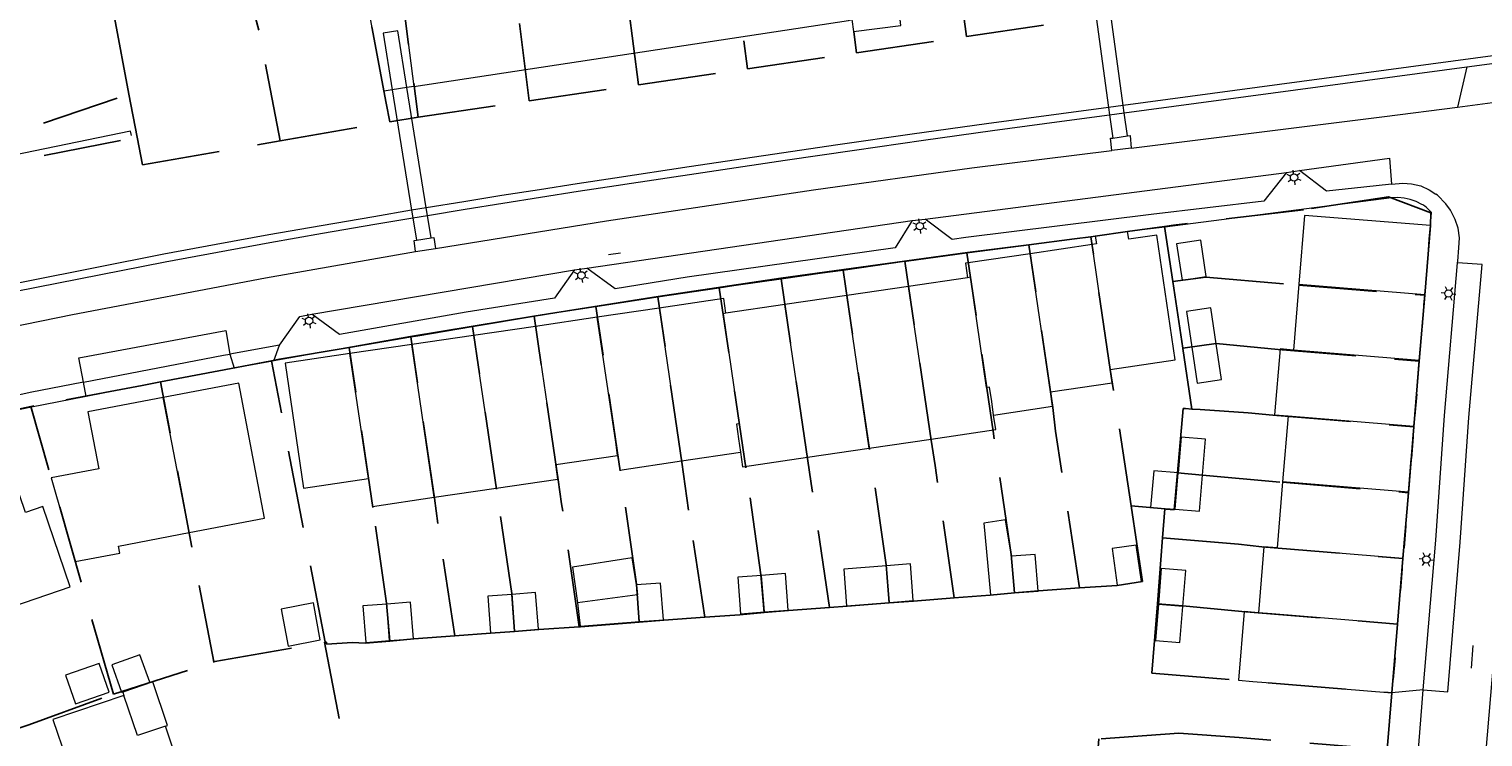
# Model space of a CAD drawing. Header units: metres. Extents: x 89872 to 94585, y 463299 to 469000.
# Tile 177 of 230: x 91097 to 91215, y 465820 to 465878. Entities that reach past the tile are written whole.
import ezdxf
from ezdxf.enums import TextEntityAlignment as Align

# ---------------------------------------------------------------- set-up
doc = ezdxf.new("R2010")
doc.units = ezdxf.units.M
doc.linetypes.add('HIDDEN', pattern=[9.525, 6.35, -3.175])
doc.layers.get('0').update_dxf_attribs({"linetype": 'CONTINUOUS'})
for name, color, linetype, lineweight in [('B-WE-GK-KADEMUUR-G', 251, 'CONTINUOUS', 13), ('B-WE-GR-BEPLANTING_CULTUUR-G', 251, 'CONTINUOUS', 13), ('B-WE-KL-ET_LS_OV_LICHTMAST-S', 251, 'CONTINUOUS', 13), ('B-WE-KW-KUNSTWERK-GV', 251, 'CONTINUOUS', 13), ('B-WE-OB-BESCHOEIING-G', 251, 'CONTINUOUS', 13), ('B-WE-OG-TOPOGRAFIE_BEBOUWING-GV', 251, 'CONTINUOUS', 13), ('B-WE-OG-TOPOGRAFIE_BEBOUWING_LUIFEL-GV', 251, 'CONTINUOUS', 13), ('B-WE-OG-TOPOGRAFIE_HUISNUMMER-T25', 251, 'CONTINUOUS', 13), ('B-WE-OG-TOPOGRAFIE_STRAATNAAM-T18', 251, 'CONTINUOUS', 13), ('B-WE-OG-TOPOGRAFIE_WATER-GV', 251, 'CONTINUOUS', 13), ('B-WE-VH-VERHARDING-GV', 251, 'CONTINUOUS', 13), ('Percelen', 10, 'HIDDEN', 25)]:
    doc.layers.add(name, color=color, linetype=linetype, lineweight=lineweight)
doc.styles.get("Standard").update_dxf_attribs({"font": 'isocp.shx'})

# ---------------------------------------------------------------- blocks, each defined once
blk = doc.blocks.new('Q_LICHTMAST')
for points in [[(-0.26, 0.15), (-0.52, 0.3)], [(0, 0.3), (0, 0.6)], [(0.26, 0.15), (0.52, 0.3)], [(-0.26, -0.15), (-0.52, -0.3)], [(0, -0.3), (0, -0.6)], [(0.26, -0.15), (0.52, -0.3)]]:
    blk.add_lwpolyline(points)
blk.add_circle((0, 0), 0.3)

msp = doc.modelspace()

# ---------------------------------------------------------------- linework, layer by layer
at = {"layer": 'B-WE-GK-KADEMUUR-G'}
for p, q in [((91186, 465872.04), (91184.8, 465871.88)), ((91129.13, 465863.69), (91127.93, 465863.49))]:
    msp.add_line(p, q, dxfattribs=at)
for points in [[(91214.3, 465760.49), (91223.73, 465875.43), (91222.04, 465876.88), (91186, 465872.04)], [(91184.8, 465871.88), (91180.92, 465871.36), (91174.84, 465870.54), (91168.77, 465869.7), (91162.7, 465868.84), (91156.64, 465867.95), (91150.58, 465867.04), (91144.52, 465866.11), (91141.44, 465865.64), (91138.36, 465865.17), (91135.28, 465864.69), (91132.2, 465864.19), (91129.13, 465863.69)], [(91105.07, 465869.61), (91105, 465869.94), (91077.94, 465864.37), (91075.04, 465864.03)], [(91127.93, 465863.49), (91124.84, 465862.97), (91120.55, 465862.23), (91116.27, 465861.48), (91111.99, 465860.7), (91107.72, 465859.91), (91079.66, 465854.32)]]:
    msp.add_lwpolyline(points, dxfattribs=at)
at = {"layer": 'B-WE-GR-BEPLANTING_CULTUUR-G'}
for p, q in [((91186.08, 465871.45), (91214.04, 465875.2)), ((91214.04, 465875.2), (91213.27, 465871.92)), ((91184.88, 465871.29), (91186.08, 465871.45)), ((91128.03, 465862.88), (91129.23, 465863.08))]:
    msp.add_line(p, q, dxfattribs=at)
for points in [[(91214.04, 465875.2), (91221.82, 465876.25), (91223.09, 465875.15), (91222.72, 465870.71), (91213.69, 465760.8)], [(91129.23, 465863.08), (91132.3, 465863.59), (91135.38, 465864.08), (91138.45, 465864.57), (91141.53, 465865.05), (91144.61, 465865.51), (91145.87, 465865.71), (91147.14, 465865.9), (91152.77, 465866.75), (91158.41, 465867.59), (91164.06, 465868.41), (91169.7, 465869.21), (91175.34, 465870), (91180.99, 465870.77), (91184.88, 465871.29)], [(91079.76, 465853.77), (91107.82, 465859.29), (91112.09, 465860.08), (91116.37, 465860.86), (91120.65, 465861.62), (91124.94, 465862.36), (91128.03, 465862.88)]]:
    msp.add_lwpolyline(points, dxfattribs=at)
at = {"layer": 'B-WE-KW-KUNSTWERK-GV'}
for p, q in [((91186, 465872.04), (91184.66, 465881.84)), ((91129.13, 465863.69), (91127.55, 465873.52)), ((91184.8, 465871.88), (91184.88, 465871.29)), ((91186.08, 465871.45), (91186, 465872.04)), ((91186.34, 465869.56), (91186.08, 465871.45)), ((91129.23, 465863.08), (91129.13, 465863.69)), ((91128.03, 465862.88), (91128.32, 465861.05)), ((91129.52, 465861.25), (91129.23, 465863.08)), ((91128.32, 465861.05), (91129.52, 465861.25))]:
    msp.add_line(p, q, dxfattribs=at)
for points in [[(91183.46, 465881.69), (91184.8, 465871.88), (91184.8, 465871.88)], [(91127.55, 465873.52), (91127.55, 465873.52), (91126.8, 465878.15), (91125.6, 465877.96), (91126.35, 465873.33)], [(91126.35, 465873.33), (91127.93, 465863.49), (91127.93, 465863.49)], [(91184.88, 465871.29), (91184.88, 465871.29), (91185.14, 465869.39)], [(91185.14, 465869.39), (91186.34, 465869.56), (91186.34, 465869.56)], [(91127.93, 465863.49), (91128.03, 465862.88), (91128.03, 465862.88)]]:
    msp.add_lwpolyline(points, dxfattribs=at)
at = {"layer": 'B-WE-OB-BESCHOEIING-G'}
msp.add_lwpolyline([(91128.12, 465873.61), (91163.57, 465878.99), (91163.85, 465879.08)], dxfattribs=at)
at = {"layer": 'B-WE-OG-TOPOGRAFIE_BEBOUWING-GV'}
for p, q in [((91186.34, 465861.76), (91183.71, 465861.37)), ((91183.45, 465860.7), (91178.4, 465859.95)), ((91180.06, 465848.68), (91178.4, 465859.95)), ((91184.94, 465850.5), (91183.45, 465860.7)), ((91190.35, 465860.76), (91190.79, 465857.79)), ((91173.29, 465857.99), (91168.48, 465857.28)), ((91200.33, 465857.46), (91199.89, 465852.08)), ((91200.33, 465857.46), (91210.59, 465856.62)), ((91163.44, 465856.54), (91158.39, 465855.8)), ((91168.48, 465857.28), (91163.44, 465856.54)), ((91165.27, 465844.07), (91163.44, 465856.54)), ((91170.32, 465844.82), (91168.48, 465857.28)), ((91148.13, 465855.5), (91143.08, 465854.76)), ((91148.13, 465855.5), (91149.96, 465843.03)), ((91158.39, 465855.8), (91153.58, 465855.09)), ((91160.23, 465843.33), (91158.39, 465855.8)), ((91138.03, 465854.01), (91132.99, 465853.27)), ((91143.08, 465854.76), (91138.03, 465854.01)), ((91132.99, 465853.27), (91127.94, 465852.53)), ((91132.99, 465853.27), (91134.82, 465840.8)), ((91127.94, 465852.53), (91122.9, 465851.79)), ((91124.4, 465841.6), (91122.9, 465851.79)), ((91129.78, 465840.06), (91127.94, 465852.53)), ((91193.57, 465852.6), (91191.59, 465852.31)), ((91210.15, 465851.24), (91199.89, 465852.08)), ((91109.77, 465837.18), (91107.67, 465848.2)), ((91199.44, 465846.7), (91199, 465841.32)), ((91199.44, 465846.7), (91209.71, 465845.86)), ((91165.27, 465844.07), (91170.32, 465844.82)), ((91139.69, 465842.74), (91144.74, 465843.48)), ((91149.96, 465843.03), (91154.77, 465843.74)), ((91160.23, 465843.33), (91165.27, 465844.07)), ((91190.22, 465839.08), (91190.47, 465842.02)), ((91190.47, 465842.02), (91190.47, 465842.07)), ((91192.46, 465841.86), (91190.47, 465842.02)), ((91129.78, 465840.06), (91134.82, 465840.8)), ((91199, 465841.32), (91198.56, 465835.94)), ((91209.27, 465840.47), (91199, 465841.32)), ((91177.11, 465832.26), (91176.88, 465835.25)), ((91185.08, 465835.87), (91185.51, 465832.9)), ((91198.56, 465835.94), (91208.82, 465835.09)), ((91156.72, 465830.7), (91156.49, 465833.69)), ((91166.91, 465831.48), (91166.68, 465834.47)), ((91126.13, 465828.36), (91125.9, 465831.35)), ((91136.33, 465829.14), (91136.1, 465832.13)), ((91146.52, 465829.92), (91146.36, 465832.11)), ((91190.85, 465831.15), (91188.86, 465831.32)), ((91117.85, 465827.92), (91120.48, 465828.42)), ((91099.68, 465825.55), (91100.5, 465823.19)), ((91103.46, 465826.38), (91104.27, 465824.14)), ((91109.84, 465815.46), (91107.84, 465821.37))]:
    msp.add_line(p, q, dxfattribs=at)
for points in [[(91163.85, 465879.08), (91163.98, 465878.09), (91167.85, 465878.59), (91167.73, 465879.52)], [(91211.06, 465862.24), (91200.79, 465863.08), (91200.33, 465857.46)], [(91210.59, 465856.62), (91210.86, 465859.37), (91210.97, 465861.14), (91211.06, 465862.24)], [(91183.71, 465861.37), (91183.8, 465860.75), (91183.45, 465860.7)], [(91184.94, 465850.5), (91190.23, 465851.28), (91188.73, 465861.47), (91186.44, 465861.14), (91186.34, 465861.76)], [(91190.79, 465857.79), (91192.76, 465858.09), (91192.33, 465861.05), (91190.35, 465860.76)], [(91178.4, 465859.95), (91173.35, 465859.21), (91173.12, 465859.18), (91173.29, 465857.99)], [(91175.42, 465846.78), (91175.26, 465847.87), (91175.09, 465849.06), (91174.85, 465849.02), (91173.53, 465858.02), (91173.29, 465857.99)], [(91153.58, 465855.09), (91153.41, 465856.28), (91148.13, 465855.5)], [(91210.15, 465851.24), (91210.38, 465853.99), (91210.42, 465853.99), (91210.56, 465855.75), (91210.52, 465855.76), (91210.59, 465856.62)], [(91153.58, 465855.09), (91153.35, 465855.05), (91154.67, 465846.05), (91154.43, 465846.02), (91154.61, 465844.83), (91154.77, 465843.74)], [(91193.57, 465852.6), (91193.14, 465855.52), (91191.16, 465855.23), (91191.59, 465852.31)], [(91138.03, 465854.01), (91139.53, 465843.82), (91139.69, 465842.74)], [(91144.74, 465843.48), (91144.58, 465844.57), (91143.08, 465854.76)], [(91122.9, 465851.79), (91117.61, 465851.01), (91119.11, 465840.82), (91124.4, 465841.6)], [(91191.59, 465852.31), (91192.02, 465849.39), (91194, 465849.68), (91193.57, 465852.6)], [(91199.89, 465852.08), (91198.79, 465852.17), (91198.34, 465846.79), (91199.44, 465846.7)], [(91180.06, 465848.68), (91185.1, 465849.42), (91184.94, 465850.5)], [(91209.71, 465845.86), (91209.78, 465846.72), (91209.82, 465846.71), (91209.97, 465848.48), (91209.93, 465848.48), (91210.15, 465851.24)], [(91109.77, 465837.18), (91115.92, 465838.36), (91113.82, 465849.38), (91107.67, 465848.2)], [(91107.67, 465848.2), (91101.52, 465847.03), (91102.42, 465842.39), (91098.53, 465841.65), (91100.49, 465834.81), (91104.11, 465835.5), (91104, 465836.08), (91109.77, 465837.18)], [(91175.42, 465846.78), (91180.23, 465847.49), (91180.06, 465848.68)], [(91170.32, 465844.82), (91175.6, 465845.59), (91175.42, 465846.78)], [(91209.27, 465840.47), (91209.49, 465843.23), (91209.53, 465843.23), (91209.68, 465844.99), (91209.64, 465844.99), (91209.71, 465845.86)], [(91092.5, 465830.18), (91100.07, 465832.75), (91097.85, 465839.3), (91096.43, 465838.82), (91094.5, 465844.5), (91092.51, 465843.83), (91092.12, 465844.96), (91088.19, 465843.63)], [(91192.46, 465841.86), (91192.7, 465844.8), (91190.71, 465844.96), (91190.47, 465842.07)], [(91144.74, 465843.48), (91144.91, 465842.29), (91149.96, 465843.03)], [(91154.77, 465843.74), (91154.94, 465842.55), (91160.23, 465843.33)], [(91134.82, 465840.8), (91139.87, 465841.55), (91139.69, 465842.74)], [(91190.47, 465842.07), (91188.48, 465842.23), (91188.23, 465839.24), (91190.22, 465839.08)], [(91124.4, 465841.6), (91124.54, 465840.61), (91124.73, 465839.32), (91129.78, 465840.06)], [(91190.22, 465839.08), (91192.22, 465838.92), (91192.46, 465841.86)], [(91208.82, 465835.09), (91208.9, 465835.95), (91208.94, 465835.95), (91209.08, 465837.71), (91209.04, 465837.72), (91209.27, 465840.47)], [(91176.88, 465835.25), (91176.39, 465838.23), (91174.63, 465837.96), (91175.16, 465832.11), (91177.11, 465832.26)], [(91185.51, 465832.9), (91187.49, 465833.19), (91187.05, 465836.16), (91185.08, 465835.87)], [(91198.56, 465835.94), (91197.46, 465836.03), (91197.02, 465830.64)], [(91177.11, 465832.26), (91179.05, 465832.41), (91178.82, 465835.4), (91176.88, 465835.25)], [(91208.38, 465829.71), (91208.56, 465831.82), (91208.61, 465832.47), (91208.65, 465832.46), (91208.79, 465834.23), (91208.75, 465834.23), (91208.82, 465835.09)], [(91156.49, 465833.69), (91154.54, 465833.54), (91154.77, 465830.55), (91156.72, 465830.7)], [(91156.72, 465830.7), (91158.66, 465830.85), (91158.43, 465833.84), (91156.49, 465833.69)], [(91166.68, 465834.47), (91163.19, 465834.2), (91163.42, 465831.21), (91166.91, 465831.48)], [(91166.91, 465831.48), (91168.86, 465831.63), (91168.63, 465834.62), (91166.68, 465834.47)], [(91190.85, 465831.15), (91191.09, 465834.09), (91189.1, 465834.26), (91188.86, 465831.32)], [(91146.52, 465829.92), (91148.47, 465830.07), (91148.24, 465833.06), (91146.29, 465832.91)], [(91120.48, 465828.42), (91119.92, 465831.44), (91117.29, 465830.93), (91117.85, 465827.92)], [(91125.9, 465831.35), (91123.96, 465831.2), (91124.19, 465828.21), (91126.13, 465828.36)], [(91126.13, 465828.36), (91128.08, 465828.51), (91127.85, 465831.5), (91125.9, 465831.35)], [(91136.1, 465832.13), (91134.15, 465831.98), (91134.38, 465828.99), (91136.33, 465829.14)], [(91136.33, 465829.14), (91138.27, 465829.29), (91138.04, 465832.28), (91136.1, 465832.13)], [(91141.47, 465831.45), (91141.69, 465829.55), (91146.52, 465829.92)], [(91188.86, 465831.32), (91188.62, 465828.38), (91190.61, 465828.21), (91190.85, 465831.15)], [(91197.02, 465830.64), (91195.87, 465830.74), (91195.41, 465825.12), (91196.56, 465825.02), (91197.65, 465824.93), (91207.92, 465824.09)], [(91208.38, 465829.71), (91198.12, 465830.55), (91197.02, 465830.64)], [(91207.92, 465824.09), (91208.01, 465825.19), (91208.05, 465825.19), (91208.2, 465826.95), (91208.16, 465826.96), (91208.38, 465829.71)], [(91104.27, 465824.14), (91106.57, 465824.97), (91105.75, 465827.2), (91103.46, 465826.38)], [(91100.5, 465823.19), (91103.25, 465824.14), (91102.43, 465826.5), (91099.68, 465825.55)], [(91104.45, 465823.89), (91098.66, 465821.91), (91099.76, 465818.65), (91095.01, 465817.02), (91095.14, 465816.61), (91095.05, 465816.58), (91096.18, 465813.27), (91096.27, 465813.29), (91097.01, 465811.12)]]:
    msp.add_lwpolyline(points, dxfattribs=at)
at = {"layer": 'B-WE-OG-TOPOGRAFIE_BEBOUWING_LUIFEL-GV'}
for p, q in [((91146.29, 465832.91), (91146.36, 465832.11)), ((91146.36, 465832.11), (91141.47, 465831.45)), ((91105.56, 465820.61), (91104.45, 465823.89)), ((91107.84, 465821.37), (91105.56, 465820.61))]:
    msp.add_line(p, q, dxfattribs=at)
for points in [[(91146.29, 465832.91), (91145.92, 465835.11), (91141.06, 465834.37), (91141.47, 465831.45)], [(91106.82, 465824.99), (91104.37, 465824.16), (91104.45, 465823.89)], [(91107.84, 465821.37), (91108.02, 465821.44), (91106.82, 465824.99)]]:
    msp.add_lwpolyline(points, dxfattribs=at)
at = {"layer": 'B-WE-OG-TOPOGRAFIE_STRAATNAAM-T18'}
for p, q in [((91143.99, 465859.88), (91144.98, 465860.03)), ((91214.41, 465826.11), (91214.55, 465827.97))]:
    msp.add_line(p, q, dxfattribs=at)
at = {"layer": 'B-WE-OG-TOPOGRAFIE_WATER-GV'}
for p, q in [((91126.35, 465873.33), (91125.69, 465873.23)), ((91127.55, 465873.52), (91126.35, 465873.33)), ((91128.12, 465873.61), (91127.55, 465873.52))]:
    msp.add_line(p, q, dxfattribs=at)
at = {"layer": 'B-WE-VH-VERHARDING-GV'}
for p, q in [((91185.14, 465869.39), (91186.34, 465869.56)), ((91186.34, 465869.56), (91186.55, 465869.59)), ((91186.55, 465869.59), (91186.65, 465868.57)), ((91186.65, 465868.57), (91185.07, 465868.36)), ((91169.83, 465862.78), (91199.31, 465866.59)), ((91199.31, 465866.59), (91200.38, 465866.73)), ((91211.06, 465862.24), (91211.15, 465863.32)), ((91142.23, 465858.78), (91168.76, 465862.67)), ((91168.76, 465862.67), (91169.83, 465862.78)), ((91129.52, 465861.25), (91129.74, 465861.28)), ((91129.74, 465861.28), (91129.87, 465860.37)), ((91128.26, 465860.13), (91129.87, 465860.37)), ((91119.79, 465855), (91141.21, 465858.63)), ((91141.21, 465858.63), (91142.23, 465858.78)), ((91117.15, 465852.48), (91113.09, 465851.76)), ((91113.09, 465851.76), (91113.44, 465850.6)), ((91116.7, 465851.21), (91117.15, 465852.48)), ((91101.38, 465848.3), (91101.15, 465849.47)), ((91210.48, 465824.34), (91207.92, 465824.09)), ((91207.54, 465819.46), (91207.92, 465824.09))]:
    msp.add_line(p, q, dxfattribs=at)
for points in [[(91125.69, 465873.23), (91124.82, 465877.85), (91123.87, 465882.86)], [(91127.18, 465880.8), (91127.51, 465878.26), (91128.12, 465873.61)], [(91186.65, 465868.57), (91187.51, 465868.66), (91207.31, 465871.15), (91213.27, 465871.92)], [(91213.27, 465871.92), (91216.93, 465872.4), (91217.44, 465872.4), (91217.97, 465872.31), (91218.39, 465872.12), (91218.74, 465871.95), (91219.23, 465871.49), (91219.5, 465871.17), (91219.74, 465870.88), (91219.88, 465870.45), (91219.42, 465864.62), (91210.45, 465758.75)], [(91185.07, 465868.36), (91184.96, 465869.37), (91185.14, 465869.39)], [(91129.87, 465860.37), (91143.82, 465862.64), (91160.71, 465865.17), (91173.64, 465866.95), (91185.07, 465868.36)], [(91200.38, 465866.73), (91207.71, 465867.75), (91207.88, 465865.62)], [(91199.31, 465866.59), (91197.47, 465864.25), (91188.27, 465863.16), (91173.16, 465861.27), (91172.03, 465861.11), (91169.83, 465862.78)], [(91207.88, 465865.62), (91205.63, 465865.39), (91202.59, 465865.04), (91200.38, 465866.73)], [(91207.88, 465865.62), (91208.81, 465865.71), (91209.52, 465865.64), (91210.27, 465865.48), (91210.97, 465865.17), (91211.51, 465864.81)], [(91211.15, 465863.32), (91211.01, 465863.45), (91210.88, 465863.58), (91210.74, 465863.71), (91210.59, 465863.83), (91210.45, 465863.95), (91210.36, 465863.96), (91209.89, 465864.2), (91209.41, 465864.38), (91208.93, 465864.48), (91208.4, 465864.53), (91207.89, 465864.5), (91189.38, 465862.11), (91186.34, 465861.76)], [(91213.28, 465859.19), (91213.3, 465859.35), (91213.38, 465860.42), (91213.44, 465861.24), (91213.31, 465862.04), (91213.07, 465862.75), (91212.69, 465863.49), (91212.33, 465864.03), (91211.63, 465864.73), (91211.51, 465864.81)], [(91168.76, 465862.67), (91167.38, 465860.44), (91150.41, 465858.02), (91144.54, 465857.09), (91142.23, 465858.78)], [(91183.71, 465861.37), (91183.29, 465861.31), (91173.29, 465860.05), (91158.06, 465857.95), (91148.05, 465856.45), (91137.9, 465854.86), (91127.84, 465853.18), (91116.7, 465851.21)], [(91128.26, 465860.13), (91128.13, 465861.02), (91128.32, 465861.05)], [(91077.34, 465850.19), (91084.5, 465851.77), (91100.27, 465854.99), (91116.02, 465857.98), (91128.26, 465860.13)], [(91141.21, 465858.63), (91139.59, 465856.32), (91132.39, 465855.18), (91122.04, 465853.35), (91119.79, 465855)], [(91210.48, 465824.34), (91212.47, 465824.17), (91213.49, 465836.4), (91214.2, 465846.59), (91215.28, 465859.07), (91213.28, 465859.19)], [(91210.48, 465824.34), (91211.5, 465836.55), (91212.2, 465846.74), (91213.28, 465859.19)], [(91117.15, 465852.48), (91118.81, 465854.83), (91119.79, 465855)], [(91101.15, 465849.47), (91100.79, 465851.44), (91112.78, 465853.69), (91113.09, 465851.76)], [(91101.15, 465849.47), (91112.59, 465851.67), (91113.09, 465851.76)], [(91113.44, 465850.6), (91107.33, 465849.46), (91101.38, 465848.3)], [(91116.7, 465851.21), (91116.43, 465851.16), (91113.44, 465850.6)], [(91101.15, 465849.47), (91096.81, 465848.63), (91093.27, 465847.82)], [(91101.38, 465848.3), (91096.77, 465847.4), (91093.5, 465846.71)], [(91210.05, 465819.15), (91210.36, 465822.92), (91210.48, 465824.34)]]:
    msp.add_lwpolyline(points, dxfattribs=at)
at = {"layer": 'Percelen'}
for p, q in [((91173.2, 465877.68), (91182.35, 465879.02)), ((91164.22, 465876.36), (91173.2, 465877.68)), ((91155.34, 465875.05), (91164.22, 465876.36)), ((91146.43, 465873.74), (91155.34, 465875.05)), ((91079.85, 465864.48), (91104.87, 465872.98)), ((91105.54, 465869.46), (91104.87, 465872.98)), ((91137.53, 465872.43), (91146.43, 465873.74)), ((91128.47, 465871.1), (91137.53, 465872.43)), ((91117.21, 465869.16), (91126.14, 465870.72)), ((91126.14, 465870.72), (91128.47, 465871.1)), ((91079.26, 465864.28), (91105.54, 465869.46)), ((91190.03, 465857.68), (91189.35, 465862.17)), ((91168.18, 465859.33), (91163.13, 465858.61)), ((91190.85, 465852.23), (91190.03, 465857.68)), ((91153.03, 465857.17), (91148.01, 465856.42)), ((91210.15, 465851.18), (91210.59, 465856.55)), ((91137.93, 465854.84), (91132.9, 465854)), ((91127.87, 465853.16), (91122.84, 465852.3)), ((91120.87, 465828.24), (91116.49, 465851.21)), ((91209.71, 465845.82), (91210.15, 465851.18)), ((91111.78, 465826.62), (91107.44, 465849.48)), ((91103.6, 465823.99), (91096.85, 465847.48)), ((91209.26, 465840.44), (91209.71, 465845.82)), ((91208.82, 465835.07), (91209.26, 465840.44)), ((91186.63, 465839.37), (91189.4, 465839.11)), ((91189.4, 465839.11), (91189.21, 465836.75)), ((91189.21, 465836.75), (91188.78, 465831.36)), ((91208.38, 465829.71), (91208.82, 465835.07)), ((91207.92, 465824.09), (91208.38, 465829.71)), ((91120.82, 465828.23), (91120.87, 465828.24)), ((91120.82, 465828.23), (91122.46, 465819.74)), ((91207.54, 465819.46), (91207.92, 465824.09))]:
    msp.add_line(p, q, dxfattribs=at)
for points in [[(91173.2, 465877.68), (91171.69, 465889.08), (91169.88, 465902.76), (91169.61, 465904.77)], [(91151.82, 465902.45), (91152.08, 465900.47), (91153.84, 465886.78), (91155.34, 465875.05)], [(91160.74, 465903.61), (91161.65, 465896.51), (91162.76, 465887.93), (91162.93, 465886.16), (91164, 465878.05), (91164.22, 465876.36)], [(91146.43, 465873.74), (91144.9, 465885.64), (91143.8, 465894.22), (91142.9, 465901.2)], [(91137.53, 465872.43), (91135.98, 465884.49), (91134.22, 465898.18), (91134.07, 465899.4)], [(91117.21, 465869.16), (91115.47, 465878.19), (91115.19, 465879.21), (91112.67, 465892.61), (91112.37, 465894.2)], [(91104.87, 465872.98), (91101.41, 465891.32), (91101.37, 465891.58)], [(91126.02, 465889.79), (91126.86, 465883.32), (91128.24, 465872.82), (91128.47, 465871.1)], [(91126.14, 465870.72), (91125.85, 465872.24), (91122.63, 465889.32)], [(91105.54, 465869.46), (91105.96, 465867.2), (91117.21, 465869.16)], [(91210.59, 465856.55), (91211.06, 465862.24), (91211.1, 465863.28), (91207.63, 465864.58), (91200.69, 465863.53), (91190.09, 465862.28), (91189.35, 465862.17)], [(91189.35, 465862.17), (91186.34, 465861.76), (91183.71, 465861.37), (91183.35, 465861.32)], [(91183.35, 465861.32), (91182.01, 465861.15), (91178.29, 465860.67)], [(91186.63, 465839.37), (91184.94, 465850.5), (91183.35, 465861.32)], [(91173.24, 465860.01), (91168.3, 465859.34), (91168.18, 465859.33)], [(91178.29, 465860.67), (91175.15, 465860.26), (91173.24, 465860.01)], [(91177.11, 465832.26), (91176.85, 465835.4), (91175.37, 465845.47), (91173.24, 465860.01)], [(91182.42, 465832.66), (91180.47, 465845.46), (91180.25, 465847.4), (91178.29, 465860.67)], [(91163.13, 465858.61), (91161.45, 465858.38), (91158.08, 465857.9)], [(91166.9, 465831.44), (91166.66, 465834.56), (91165.29, 465843.97), (91163.13, 465858.61)], [(91172.19, 465831.85), (91170.64, 465842.66), (91170.33, 465844.72), (91168.18, 465859.33)], [(91158.08, 465857.9), (91154.21, 465857.35), (91153.03, 465857.17)], [(91162.03, 465831.07), (91160.53, 465841.18), (91160.24, 465843.22), (91158.08, 465857.9)], [(91190.03, 465857.68), (91192.74, 465858.04), (91200.32, 465857.39), (91210.59, 465856.55)], [(91148.01, 465856.42), (91146.99, 465856.27), (91142.97, 465855.65)], [(91151.85, 465830.27), (91150.53, 465839), (91149.99, 465842.94), (91148.01, 465856.42)], [(91156.7, 465830.65), (91156.43, 465833.74), (91155.2, 465842.47), (91153.03, 465857.17)], [(91142.97, 465855.65), (91139.77, 465855.15), (91137.93, 465854.84)], [(91146.51, 465829.86), (91146.28, 465832.97), (91144.94, 465842.23), (91142.97, 465855.65)], [(91132.9, 465854), (91128.45, 465853.25), (91127.87, 465853.16)], [(91136.33, 465829.11), (91136.1, 465832.21), (91134.85, 465840.73), (91132.9, 465854)], [(91141.6, 465829.49), (91140.17, 465839.53), (91139.9, 465841.48), (91137.93, 465854.84)], [(91131.45, 465828.74), (91130.07, 465837.92), (91129.81, 465839.98), (91127.87, 465853.16)], [(91190.85, 465852.23), (91193.57, 465852.63), (91198.64, 465852.12), (91210.15, 465851.18)], [(91122.84, 465852.3), (91117.14, 465851.34), (91116.49, 465851.21)], [(91126.15, 465828.33), (91125.87, 465831.43), (91124.76, 465839.23), (91122.84, 465852.3)], [(91191.59, 465847.27), (91190.85, 465852.2), (91190.85, 465852.23)], [(91116.49, 465851.21), (91113.64, 465850.65), (91107.44, 465849.48)], [(91107.44, 465849.48), (91105.95, 465849.2), (91097.11, 465847.54), (91096.85, 465847.48)], [(91096.85, 465847.48), (91091.86, 465846.41), (91087.52, 465845.49)], [(91190.42, 465842.05), (91190.88, 465847.31), (91191.07, 465847.31), (91191.59, 465847.27)], [(91191.59, 465847.27), (91192.26, 465847.22), (91196.2, 465846.96), (91198.21, 465846.76), (91209.71, 465845.82)], [(91189.4, 465839.11), (91189.5, 465839.1), (91190.14, 465839.04), (91190.42, 465842.05)], [(91190.42, 465842.05), (91192.46, 465841.88), (91199, 465841.29), (91209.26, 465840.44)], [(91182.42, 465832.66), (91185.51, 465832.87), (91187.57, 465833.2), (91187.11, 465836.25), (91186.63, 465839.37)], [(91189.21, 465836.75), (91195.39, 465836.23), (91197.31, 465836.02), (91208.82, 465835.07)], [(91177.11, 465832.26), (91179.09, 465832.43), (91182.42, 465832.66)], [(91162.03, 465831.07), (91163.48, 465831.18), (91166.9, 465831.44)], [(91166.9, 465831.44), (91168.88, 465831.59), (91172.19, 465831.85)], [(91172.19, 465831.85), (91175.13, 465832.08), (91177.11, 465832.26)], [(91188.78, 465831.36), (91188.32, 465825.7), (91207.92, 465824.09)], [(91188.78, 465831.36), (91190.85, 465831.19), (91195.68, 465830.75), (91208.38, 465829.71)], [(91146.51, 465829.86), (91148.5, 465830.02), (91151.85, 465830.27)], [(91151.85, 465830.27), (91154.72, 465830.48), (91156.7, 465830.65)], [(91156.7, 465830.65), (91158.69, 465830.82), (91162.03, 465831.07)], [(91131.45, 465828.74), (91134.36, 465828.96), (91136.33, 465829.11)], [(91136.33, 465829.11), (91138.32, 465829.27), (91141.6, 465829.49)], [(91141.6, 465829.49), (91141.72, 465829.49), (91146.51, 465829.86)], [(91111.78, 465826.62), (91111.87, 465826.65), (91120.81, 465828.23), (91120.82, 465828.23)], [(91120.87, 465828.24), (91120.97, 465828.26), (91121.01, 465828.08), (91123.07, 465828.22), (91124.16, 465828.15), (91126.15, 465828.33)], [(91126.15, 465828.33), (91128.12, 465828.5), (91131.45, 465828.74)], [(91103.6, 465823.99), (91111.75, 465826.61), (91111.78, 465826.62)], [(91095.65, 465821.13), (91095.8, 465821.17), (91095.87, 465821.22), (91096.69, 465821.49), (91103.6, 465823.99)], [(91207.54, 465819.46), (91196.07, 465820.4), (91195.46, 465820.46), (91190.54, 465820.81), (91184, 465820.34), (91183.67, 465816.06)]]:
    msp.add_lwpolyline(points, dxfattribs=at)

# ---------------------------------------------------------------- block references
at = {"layer": 'B-WE-KL-ET_LS_OV_LICHTMAST-S'}
for p, rotation in [((91199.93, 465866.17), 7.250317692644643), ((91169.39, 465862.2), 6.034114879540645), ((91141.78, 465858.18), 8.232010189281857), ((91212.54, 465856.7), 85.04634661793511), ((91119.56, 465854.46), 9.907789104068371), ((91210.73, 465834.99), 85.2258756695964)]:
    msp.add_blockref('Q_LICHTMAST', p, dxfattribs=dict(at, rotation=rotation))

# ---------------------------------------------------------------- texts
at = {"layer": 'B-WE-OG-TOPOGRAFIE_HUISNUMMER-T25'}
for s, rotation, p in [('34', 8.4, (91186.1, 465858.56)), ('63', -4.7, (91208.34, 465859.72)), ('32', 8.4, (91181.4, 465857.91)), ('30', 8.4, (91176.45, 465857.18)), ('28', 8.4, (91171.53, 465855.24)), ('26', 8.4, (91166.28, 465854.43)), ('61', -4.7, (91207.88, 465854.11)), ('18', 8.4, (91145.79, 465852.63)), ('20', 8.4, (91151.25, 465853.43)), ('22', 8.4, (91156.29, 465852.96)), ('24', 8.4, (91161.44, 465853.76)), ('16', 8.4, (91140.69, 465851.93)), ('12', 8.4, (91131.05, 465850.46)), ('14', 8.4, (91136.01, 465851.19)), ('10', 8.4, (91125.75, 465849.72)), ('8', 8.4, (91120.79, 465848.95)), ('59', -4.7, (91207.46, 465848.46)), ('6', 10.8, (91111.16, 465846.33)), ('4', 10.9, (91105.01, 465845.16)), ('4', 10.9, (91105.01, 465845.16)), ('57', -4.7, (91207, 465843.36)), ('55', -4.7, (91206.55, 465837.97)), ('53', -4.7, (91206.09, 465832.34)), ('51', -4.7, (91205.65, 465827.03))]:
    msp.add_text(s, height=0.0025, rotation=rotation, dxfattribs=at).set_placement(p, align=Align.MIDDLE)
at = {"layer": 'B-WE-OG-TOPOGRAFIE_STRAATNAAM-T18'}
for s, rotation, p in [('Twee Gezusters', 8.2841, (91143.99, 465859.88)), ('Wassende Maan', 85.4359, (91214.41, 465826.11))]:
    msp.add_text(s, height=0.005, rotation=rotation, dxfattribs=at).set_placement(p, align=Align.MIDDLE)

doc.saveas('drawing.dxf')
